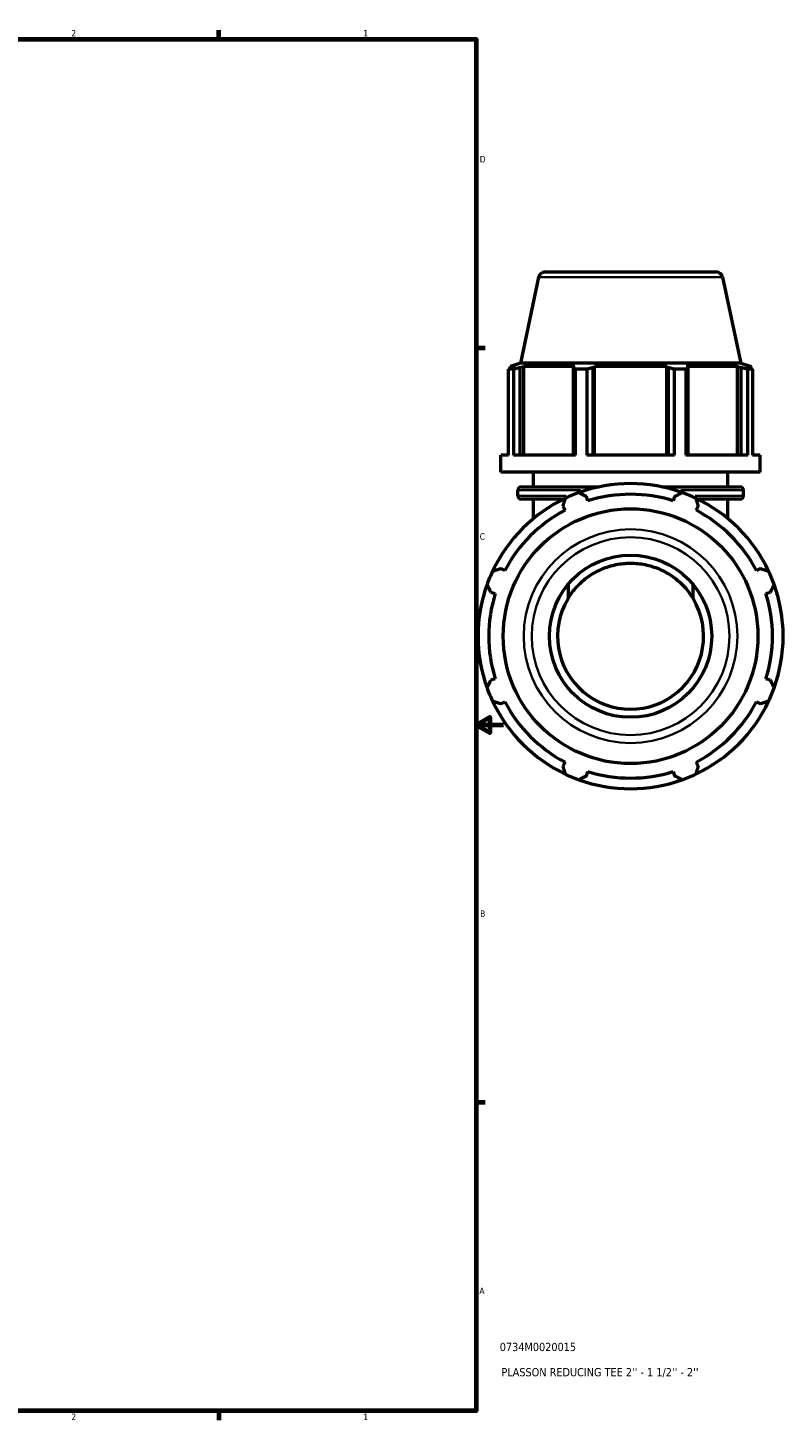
# Model space of a CAD drawing. Header units: inches. Extents: x 0.1 to 46.1, y -10.8 to 32.8.
# Tile 6 of 7: x 27 to 38, y 0.9 to 21.2. Entities that reach past the tile are written whole.
import ezdxf

# ---------------------------------------------------------------- set-up
doc = ezdxf.new("R2010")
doc.units = ezdxf.units.IN
doc.header["$MEASUREMENT"] = 0
for name, color, linetype, lineweight in [('Border (ANSI)', 7, 'Continuous', 70), ('Title (ANSI)', 7, 'Continuous', 50), ('Visible (ANSI)', 7, 'Continuous', 50), ('Visible Narrow (ANSI)', 7, 'Continuous', 35)]:
    doc.layers.add(name, color=color, linetype=linetype, lineweight=lineweight)
doc.styles.add('Note Text (ANSI)', font='tahoma.ttf')
doc.styles.add('Text Style29', font='tahoma.ttf')

# ---------------------------------------------------------------- blocks, each defined once
blk = doc.blocks.new('Borders Default Border')
at = {"layer": 'Border (ANSI)'}
for p, q in [((29.75, 21), (29.75, 21.134)), ((33.5, 16.5), (33.634, 16.5)), ((33.5, 5.5), (33.634, 5.5)), ((29.75, 1), (29.75, 0.866))]:
    blk.add_line(p, q, dxfattribs=at)
at = {"layer": 'Border (ANSI)', "flags": 128}
for points in [[(0.5, 1), (0.5, 21), (33.5, 21), (33.5, 1), (0.5, 1)], [(33.9, 11), (33.5, 11), (33.7, 11.115), (33.7, 10.885), (33.5, 11)]]:
    blk.add_lwpolyline(points, dxfattribs=at)
at = {"layer": 'Border (ANSI)', "color": 5, "true_color": 0x0000ff, "char_height": 0.0945, "attachment_point": 7, "style": 'Note Text (ANSI)'}
for s, insert in [('2', (27.596, 21.04)), ('1', (31.854, 21.04)), ('D', (33.553, 19.203)), ('C', (33.552, 13.701)), ('B', (33.558, 8.203)), ('A', (33.547, 2.703)), ('2', (27.596, 0.866)), ('1', (31.854, 0.866))]:
    blk.add_mtext(s, dxfattribs=dict(at, insert=insert))
blk = doc.blocks.new('Title Blocks ANSI - Large')
at = {"layer": 'Title (ANSI)', "color": 5, "true_color": 0x0000ff, "style": 'Text Style29'}
for tag, p in [('PART_NUMBER_001', (0.345, 0.873)), ('DESCRIPTION_001', (0.369, 0.505))]:
    blk.add_attdef(tag, p, '', height=0.12, dxfattribs=at)

msp = doc.modelspace()

# ---------------------------------------------------------------- linework, layer by layer
at = {"layer": 'Visible (ANSI)'}
for p, q in [((34.4114, 17.531), (34.1452, 16.2785)), ((34.5041, 17.606), (37.0019, 17.606)), ((37.0945, 17.531), (37.3607, 16.2785)), ((34.1452, 16.2785), (33.9953, 16.2298)), ((37.3607, 16.2785), (34.1452, 16.2785)), ((37.3607, 16.2785), (37.5107, 16.2298)), ((34.043, 16.1868), (33.9746, 16.1868)), ((33.9746, 14.9375), (33.9746, 16.1868)), ((34.0766, 16.2298), (33.9953, 16.2298)), ((33.9953, 16.1975), (33.9953, 16.2298)), ((34.0766, 16.2298), (34.0225, 16.2113)), ((34.043, 16.1868), (34.043, 14.9375)), ((34.1436, 16.2113), (34.1939, 16.2298)), ((34.1436, 14.9375), (34.1436, 16.2113)), ((34.1939, 14.9375), (34.1939, 16.2298)), ((34.9414, 16.2298), (34.1939, 16.2298)), ((34.9414, 16.2298), (34.9152, 16.2113)), ((34.9152, 16.2113), (34.9152, 14.9375)), ((35.113, 16.1868), (34.948, 16.1868)), ((34.948, 14.9375), (34.948, 16.1868)), ((35.113, 16.1868), (35.113, 14.9375)), ((35.2074, 16.2113), (35.2244, 16.2298)), ((35.2074, 14.9375), (35.2074, 16.2113)), ((35.2244, 14.9375), (35.2244, 16.2298)), ((36.2815, 16.2298), (35.2244, 16.2298)), ((36.2815, 14.9375), (36.2815, 16.2298)), ((36.2815, 16.2298), (36.2986, 16.2113)), ((36.2986, 16.2113), (36.2986, 14.9375)), ((36.5579, 16.1868), (36.3929, 16.1868)), ((36.3929, 14.9375), (36.3929, 16.1868)), ((36.5579, 16.1868), (36.5579, 14.9375)), ((36.5908, 16.2113), (36.5646, 16.2298)), ((37.3121, 16.2298), (36.5646, 16.2298)), ((36.5908, 14.9375), (36.5908, 16.2113)), ((37.3121, 14.9375), (37.3121, 16.2298)), ((37.3121, 16.2298), (37.3624, 16.2113)), ((37.3624, 16.2113), (37.3624, 14.9375)), ((37.4834, 16.2113), (37.4293, 16.2298)), ((37.5107, 16.2298), (37.4293, 16.2298)), ((37.5313, 16.1868), (37.463, 16.1868)), ((37.463, 14.9375), (37.463, 16.1868)), ((37.5107, 16.1975), (37.5107, 16.2298)), ((37.5313, 16.1868), (37.5313, 14.9375)), ((33.863, 14.6855), (33.863, 14.9375)), ((33.9746, 14.9375), (33.863, 14.9375)), ((34.948, 14.9375), (34.043, 14.9375)), ((36.3929, 14.9375), (35.113, 14.9375)), ((37.463, 14.9375), (36.5579, 14.9375)), ((37.643, 14.9375), (37.5313, 14.9375)), ((37.643, 14.6855), (37.643, 14.9375)), ((37.643, 14.6855), (33.863, 14.6855)), ((34.3355, 14.4731), (34.3355, 14.6855)), ((37.1705, 14.4731), (37.1705, 14.6855)), ((34.1087, 14.3434), (34.1087, 14.4258)), ((34.156, 14.4731), (35.2938, 14.4731)), ((36.2122, 14.4731), (37.3499, 14.4731)), ((37.3973, 14.3434), (37.3973, 14.4258)), ((34.7782, 14.2961), (34.156, 14.2961)), ((34.3355, 14.011), (34.3355, 14.2961)), ((35.1307, 14.2695), (35.1107, 14.3331)), ((36.3953, 14.3331), (36.3752, 14.2695)), ((37.3499, 14.2961), (36.7278, 14.2961)), ((37.1705, 14.011), (37.1705, 14.2961)), ((34.7667, 14.1906), (34.7975, 14.1314)), ((36.7084, 14.1314), (36.7393, 14.1906)), ((33.9175, 13.2514), (33.8583, 13.2823)), ((37.6476, 13.2823), (37.5884, 13.2514)), ((34.8408, 13.0493), (34.8408, 12.8452)), ((36.6652, 12.8452), (36.6652, 13.0493)), ((33.7158, 12.9383), (33.7795, 12.9182)), ((37.7264, 12.9182), (37.7901, 12.9383)), ((33.7795, 11.6737), (33.7158, 11.6537)), ((37.7901, 11.6537), (37.7264, 11.6737)), ((33.8583, 11.3097), (33.9175, 11.3405)), ((37.5884, 11.3405), (37.6476, 11.3097)), ((34.7975, 10.4605), (34.7667, 10.4013)), ((36.7393, 10.4013), (36.7084, 10.4605)), ((35.1107, 10.2588), (35.1307, 10.3225)), ((36.3752, 10.3225), (36.3953, 10.2588))]:
    msp.add_line(p, q, dxfattribs=at)
for radius in [1.8579, 1.1831]:
    msp.add_circle((35.753, 12.296), radius, dxfattribs=at)
for centre, radius, start, end in [((34.5041, 17.5113), 0.0947, 90, 168), ((37.0019, 17.5113), 0.0947, 12, 90), ((34.156, 14.4258), 0.0473, 90, 180), ((35.753, 12.296), 2.225, 70.20802, 109.79198), ((37.3499, 14.4258), 0.0473, 0, 90), ((35.753, 12.296), 2.225, 115.20802, 154.79198), ((34.156, 14.3434), 0.0473, 180, 270), ((35.753, 12.296), 2.225, 109.79198, 115.20802), ((35.753, 12.296), 2.0692, 72.5, 107.5), ((35.753, 12.296), 2.225, 64.79198, 70.20802), ((35.753, 12.296), 2.225, 25.20802, 64.79198), ((37.3499, 14.3434), 0.0473, 270, 0), ((35.753, 12.296), 2.0693, 117.5, 152.5), ((35.753, 12.296), 2.0693, 27.5, 62.5), ((35.753, 12.296), 2.225, 154.79198, 160.20802), ((35.753, 12.296), 2.225, 19.79198, 25.20802), ((35.753, 12.296), 2.225, 160.20802, 199.79198), ((35.753, 12.296), 2.225, 340.20802, 19.79198), ((35.753, 12.296), 2.0692, 162.5, 197.5), ((35.753, 12.296), 1.0648, 148.94824, 31.05176), ((35.753, 12.296), 2.0692, 342.5, 17.5), ((35.753, 12.296), 2.225, 199.79198, 205.20802), ((35.753, 12.296), 2.225, 334.79198, 340.20802), ((35.753, 12.296), 2.225, 205.20802, 244.79198), ((35.753, 12.296), 2.0693, 207.5, 242.5), ((35.753, 12.296), 2.225, 295.20802, 334.79198), ((35.753, 12.296), 2.0693, 297.5, 332.5), ((35.753, 12.296), 2.225, 244.79198, 250.20802), ((35.753, 12.296), 2.225, 250.20802, 289.79198), ((35.753, 12.296), 2.0692, 252.5, 287.5), ((35.753, 12.296), 2.225, 289.79198, 295.20802)]:
    msp.add_arc(centre, radius, start, end, dxfattribs=at)
for points, weights in [([(33.9746, 16.1868), (33.9991, 16.1995), (34.0225, 16.2113)], [1, 1.00174160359, 1.00266706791]), ([(34.1436, 16.2113), (34.0943, 16.1995), (34.043, 16.1868)], [1.00266706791, 1.00174160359, 1]), ([(34.948, 16.1868), (34.9313, 16.1995), (34.9152, 16.2113)], [1, 1.00174160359, 1.00266706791]), ([(35.2074, 16.2113), (35.1611, 16.1995), (35.113, 16.1868)], [1.00266706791, 1.00174160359, 1]), ([(36.3929, 16.1868), (36.3448, 16.1995), (36.2986, 16.2113)], [1, 1.00174160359, 1.00266706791]), ([(36.5908, 16.2113), (36.5747, 16.1995), (36.5579, 16.1868)], [1.00266706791, 1.00174160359, 1]), ([(37.463, 16.1868), (37.4116, 16.1995), (37.3624, 16.2113)], [1, 1.00174160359, 1.00266706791]), ([(37.4834, 16.2113), (37.5069, 16.1995), (37.5313, 16.1868)], [1.00266706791, 1.00174160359, 1]), ([(34.7667, 14.1906), (34.7856, 14.2486), (34.8053, 14.3091)], [1.0031237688, 1.00196971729, 1]), ([(34.9996, 14.3895), (35.0562, 14.3608), (35.1107, 14.3331)], [1, 1.00196971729, 1.0031237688]), ([(36.3953, 14.3331), (36.4497, 14.3608), (36.5064, 14.3895)], [1.0031237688, 1.00196971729, 1]), ([(36.7006, 14.3091), (36.7203, 14.2486), (36.7393, 14.1906)], [1, 1.00196971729, 1.0031237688]), ([(33.7399, 13.2436), (33.8003, 13.2633), (33.8583, 13.2823)], [1, 1.00196971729, 1.0031237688]), ([(37.6476, 13.2823), (37.7056, 13.2633), (37.7661, 13.2436)], [1.0031237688, 1.00196971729, 1]), ([(33.7158, 12.9383), (33.6882, 12.9927), (33.6594, 13.0494)], [1.0031237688, 1.00196971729, 1]), ([(37.8465, 13.0494), (37.8177, 12.9927), (37.7901, 12.9383)], [1, 1.00196971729, 1.0031237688]), ([(33.6594, 11.5426), (33.6882, 11.5993), (33.7158, 11.6537)], [1, 1.00196971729, 1.0031237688]), ([(37.7901, 11.6537), (37.8177, 11.5993), (37.8465, 11.5426)], [1.0031237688, 1.00196971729, 1]), ([(33.8583, 11.3097), (33.8003, 11.3286), (33.7399, 11.3483)], [1.0031237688, 1.00196971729, 1]), ([(37.7661, 11.3483), (37.7056, 11.3286), (37.6476, 11.3097)], [1, 1.00196971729, 1.0031237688]), ([(34.8053, 10.2829), (34.7856, 10.3433), (34.7667, 10.4013)], [1, 1.00196971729, 1.0031237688]), ([(36.7393, 10.4013), (36.7203, 10.3433), (36.7006, 10.2829)], [1.0031237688, 1.00196971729, 1]), ([(35.1107, 10.2588), (35.0562, 10.2312), (34.9996, 10.2024)], [1.0031237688, 1.00196971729, 1]), ([(36.5064, 10.2024), (36.4497, 10.2312), (36.3953, 10.2588)], [1, 1.00196971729, 1.0031237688])]:
    msp.add_rational_spline(points, weights, degree=2, dxfattribs=at)
msp.add_open_spline([(34.8408, 12.8452), (34.8508, 12.8618), (34.8612, 12.8781), (34.9105, 12.9507), (34.9538, 13.0026), (35.0453, 13.0941), (35.0967, 13.1373), (35.2099, 13.2144), (35.2717, 13.2484), (35.4022, 13.3038), (35.4711, 13.3252), (35.6115, 13.3537), (35.683, 13.3607), (35.823, 13.3607), (35.8945, 13.3537), (36.0348, 13.3252), (36.1037, 13.3038), (36.2343, 13.2484), (36.296, 13.2144), (36.4092, 13.1373), (36.4606, 13.0941), (36.5521, 13.0026), (36.5955, 12.9507), (36.6447, 12.8781), (36.6551, 12.8618), (36.6652, 12.8452)], degree=3, knots=[-7.1459583, -7.1459583, -7.1459583, -7.1459583, -6.9925695, -6.9925695, -6.4475617, -6.4475617, -5.9141204, -5.9141204, -5.3806791, -5.3806791, -4.8472378, -4.8472378, -4.3137965, -4.3137965, -3.7803552, -3.7803552, -3.2469139, -3.2469139, -2.7134726, -2.7134726, -2.1800313, -2.1800313, -1.6350234, -1.6350234, -1.4816347, -1.4816347, -1.4816347, -1.4816347], dxfattribs=at)
at = {"layer": 'Visible Narrow (ANSI)'}
for p, q in [((37.078, 17.531), (34.428, 17.531)), ((35.0218, 14.4258), (34.1115, 14.4258)), ((37.3945, 14.4258), (36.4842, 14.4258)), ((34.1108, 14.3434), (34.8125, 14.3434)), ((36.6935, 14.3434), (37.3952, 14.3434))]:
    msp.add_line(p, q, dxfattribs=at)
for radius in [1.5579, 1.4422]:
    msp.add_circle((35.753, 12.296), radius, dxfattribs=at)

# ---------------------------------------------------------------- block references
msp.add_blockref('Borders Default Border', (0, 0))
msp.add_blockref('Title Blocks ANSI - Large', (33.5, 1)).add_auto_attribs({'PART_NUMBER_001': '0734M0020015', 'DESCRIPTION_001': "PLASSON REDUCING TEE 2'' - 1 1/2'' - 2''"})

doc.saveas('drawing.dxf')
